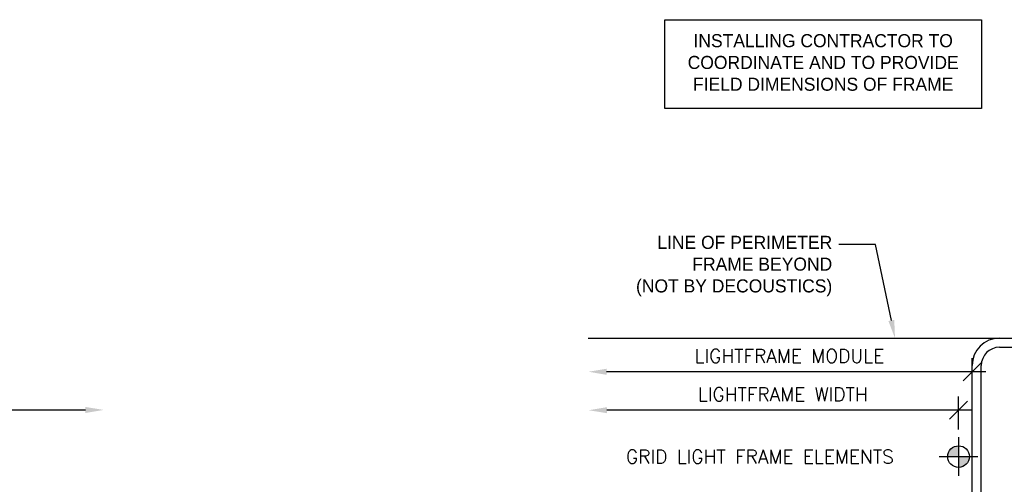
# Model space of a CAD drawing. Header units: inches. Extents: x 0 to 70.2, y -46 to 53.5.
# Tile 44 of 45: x 46.2 to 59.8, y 32 to 38.4. Entities that reach past the tile are written whole.
import ezdxf
from ezdxf import colors
from ezdxf.entities.mleader import LeaderData, LeaderLine
from ezdxf.enums import TextEntityAlignment as Align
from ezdxf.math import Vec2, Vec3

# ---------------------------------------------------------------- set-up
doc = ezdxf.new("R2010")
doc.units = ezdxf.units.IN
doc.header["$MEASUREMENT"] = 0
doc.set_wipeout_variables(frame=1)
doc.linetypes.add('CENTER', pattern=[2, 1.25, -0.25, 0.25, -0.25])
for name, color, linetype in [('1-ARCH', 1, 'Continuous'), ('1-DIM', 4, 'Continuous'), ('1-PANEL EDGE', 2, 'Continuous'), ('1-REF', 4, 'Continuous'), ('1-TEXT', 2, 'Continuous')]:
    doc.layers.add(name, color=color, linetype=linetype)
doc.styles.add('TEXT', font='romans.shx')
doc.dimstyles.new('DIM 6-12', dxfattribs={"dimscale": 2, "dimtxt": 0.09375, "dimasz": 0.125, "dimexe": 0.09375, "dimexo": 0.09375, "dimgap": 0.0625, "dimtad": 1, "dimdec": 5, "dimzin": 3, "dimdsep": 46, "dimlunit": 5, "dimtxsty": 'TEXT', "dimblk": 'OBLIQUE', "dimcen": 0.09375, "dimdle": 0.09375, "dimclrd": 256, "dimclre": 4, "dimclrt": 2, "dimadec": 0, "dimazin": 0, "dimtfac": 1, "dimtdec": 5, "dimtmove": 0, "dimatfit": 3, "dimfxl": 0, "dimtolj": 1, "dimtzin": 0, "dimlwd": -1, "dimlwe": -1, "dimarcsym": 0})

# ---------------------------------------------------------------- blocks, each defined once
blk = doc.blocks.new('_Oblique')
at = {"color": 0, "linetype": 'ByBlock', "lineweight": -2}
blk.add_line((-0.5, -0.5), (0.5, 0.5), dxfattribs=at)
blk = doc.blocks.new('*D30')
at = {"layer": '1-DIM', "color": 4, "transparency": 16777216}
blk.add_line((40.877, 31.852), (40.877, 33.222), dxfattribs=at)
at = {"layer": '1-DIM', "transparency": 16777216}
blk.add_line((40.69, 33.035), (47.15, 33.035), dxfattribs=at)
blk.add_solid([(47.15, 33.076), (47.15, 32.993), (47.4, 33.035)], dxfattribs=at)
at = {"layer": 'Defpoints', "color": 0, "transparency": 16777216}
for p in [(47.4, 33.035), (47.4, 33.035), (40.877, 31.664)]:
    blk.add_point(p, dxfattribs=at)
at = {"layer": '1-DIM', "transparency": 16777216, "xscale": 0.25, "yscale": 0.25, "zscale": 0.25, "rotation": 180}
blk.add_blockref('_Oblique', (40.877, 33.035), dxfattribs=at)
at = {"layer": '1-DIM', "color": 2, "transparency": 16777216, "insert": (44.014, 33.253), "char_height": 0.1875, "attachment_point": 5, "style": 'TEXT', "bg_fill": 3, "box_fill_scale": 1.25, "bg_fill_color": 256, "bg_fill_true_color": 13158600, "bg_fill_transparency": 0}
blk.add_mtext('\\A1;LIGHTFRAME WIDTH AND MODULE', dxfattribs=at)
blk = doc.blocks.new('*D40')
at = {"layer": '1-DIM', "color": 4, "transparency": 16777216}
blk.add_line((59.17, 32.764), (59.17, 33.219), dxfattribs=at)
at = {"layer": '1-DIM', "transparency": 16777216}
blk.add_line((59.358, 33.031), (54.329, 33.031), dxfattribs=at)
blk.add_solid([(54.329, 33.073), (54.329, 32.99), (54.079, 33.031)], dxfattribs=at)
at = {"layer": 'Defpoints', "color": 0, "transparency": 16777216}
for p in [(54.079, 33.031), (54.079, 33.031), (59.17, 32.576)]:
    blk.add_point(p, dxfattribs=at)
at = {"layer": '1-DIM', "transparency": 16777216, "xscale": 0.25, "yscale": 0.25, "zscale": 0.25}
blk.add_blockref('_Oblique', (59.17, 33.031), dxfattribs=at)
at = {"layer": '1-DIM', "color": 2, "transparency": 16777216, "insert": (56.75, 33.25), "char_height": 0.1875, "attachment_point": 5, "style": 'TEXT', "bg_fill": 3, "box_fill_scale": 1.25, "bg_fill_color": 256, "bg_fill_true_color": 13158600, "bg_fill_transparency": 0}
blk.add_mtext('\\A1;LIGHTFRAME WIDTH', dxfattribs=at)
blk = doc.blocks.new('*D41')
at = {"layer": '1-DIM', "color": 4, "transparency": 16777216}
blk.add_line((59.358, 32.764), (59.358, 33.749), dxfattribs=at)
at = {"layer": '1-DIM', "transparency": 16777216}
blk.add_line((59.545, 33.561), (54.325, 33.561), dxfattribs=at)
blk.add_solid([(54.325, 33.603), (54.325, 33.519), (54.075, 33.561)], dxfattribs=at)
at = {"layer": 'Defpoints', "color": 0, "transparency": 16777216}
for p in [(54.075, 33.561), (54.075, 33.561), (59.358, 32.576)]:
    blk.add_point(p, dxfattribs=at)
at = {"layer": '1-DIM', "transparency": 16777216, "xscale": 0.25, "yscale": 0.25, "zscale": 0.25}
blk.add_blockref('_Oblique', (59.358, 33.561), dxfattribs=at)
at = {"layer": '1-DIM', "color": 2, "transparency": 16777216, "insert": (56.841, 33.78), "char_height": 0.1875, "attachment_point": 5, "style": 'TEXT', "bg_fill": 3, "box_fill_scale": 1.25, "bg_fill_color": 256, "bg_fill_true_color": 13158600, "bg_fill_transparency": 0}
blk.add_mtext('\\A1;LIGHTFRAME MODULE', dxfattribs=at)
blk = doc.blocks.new('*U18')
at = {"layer": '1-TEXT', "style": 'TEXT'}
for tag, p in [('ELEV.', (0.861, 0.143)), ('AFF', (0.861, -0.139))]:
    blk.add_attdef(tag, text='', height=0.188, dxfattribs=at).set_placement(p, align=Align.MIDDLE_CENTER)
blk.add_wipeout([(0, 0.149), (-0.037, 0.144), (-0.072, 0.13), (-0.102, 0.108), (-0.126, 0.08), (-0.142, 0.046), (-0.149, 0.009), (-0.146, -0.028), (-0.135, -0.063), (-0.115, -0.095), (-0.087, -0.12), (-0.055, -0.138), (-0.019, -0.148), (0.019, -0.148), (0.055, -0.138), (0.087, -0.12), (0.115, -0.095), (0.135, -0.063), (0.146, -0.028), (0.149, 0.009), (0.142, 0.046), (0.126, 0.08), (0.102, 0.108), (0.072, 0.13), (0.037, 0.144)])
at = {"layer": '1-DIM'}
h = blk.add_hatch(color=256, dxfattribs=at)
h.paths.add_polyline_path([(0, 0.149, 0.414214), (-0.149, 0), (0, 0)])
h.paths.add_polyline_path([(0.149, 0), (0, 0), (0, -0.149, 0.414214)])
for p, q in [((0, 0.266), (0, -0.266)), ((-0.266, 0), (0.266, 0))]:
    blk.add_line(p, q, dxfattribs=at)
at = {"layer": '1-DIM', "linetype": 'CENTER'}
blk.add_lwpolyline([(0.149, 0), (0.216, 0)], dxfattribs=at)
at = {"layer": '1-DIM'}
blk.add_circle((0, 0), 0.149, dxfattribs=at)

msp = doc.modelspace()

# ---------------------------------------------------------------- linework, layer by layer
at = {"layer": '1-ARCH', "linetype": 'Continuous'}
for p, q in [((59.732834, 34.023614), (62.357834, 34.023614)), ((59.732834, 33.898614), (62.357834, 33.898614)), ((59.357834, 28.384207), (59.357834, 33.648614)), ((59.482834, 28.384207), (59.482834, 33.648614))]:
    msp.add_line(p, q, dxfattribs=at)
for radius in [0.375, 0.25]:
    msp.add_arc((59.732834, 33.648614), radius, 90, 180, dxfattribs=at)
at = {"layer": '1-REF'}
msp.add_lwpolyline([(55.128518, 38.412488), (59.487111, 38.412488), (59.487111, 37.189911), (55.128518, 37.189911)], close=True, dxfattribs=at)

# ---------------------------------------------------------------- dimensions: what is measured, and where the dimension line sits
at = {"layer": '1-DIM'}
dim = msp.add_linear_dim(base=(47.400429, 33.034736), p1=(40.877355, 31.664336), p2=(47.400429, 33.034736), text='LIGHTFRAME WIDTH AND MODULE', dimstyle='DIM 6-12', override={"dimpost": '"\\X', "dimblk1": 'Oblique', "dimsah": 1}, dxfattribs=at)
dim.commit()
dim.dimension.update_dxf_attribs({"geometry": '*D30', "text_midpoint": (44.013892, 33.253486)})

# ---------------------------------------------------------------- next in the draw order: dimensions: what is measured, and where the dimension line sits
dim = msp.add_linear_dim(base=(54.079211, 33.03124), p1=(59.170334, 32.576123), p2=(54.079211, 33.03124), angle=180, text='LIGHTFRAME WIDTH', dimstyle='DIM 6-12', override={"dimpost": '"\\X', "dimblk1": 'Oblique', "dimsah": 1}, dxfattribs=at)
dim.commit()
dim.dimension.update_dxf_attribs({"geometry": '*D40', "text_midpoint": (56.749772, 33.24999)})

# ---------------------------------------------------------------- next in the draw order: dimensions: what is measured, and where the dimension line sits
dim = msp.add_linear_dim(base=(54.075018, 33.561071), p1=(59.357834, 32.576123), p2=(54.075018, 33.561071), angle=180, text='LIGHTFRAME MODULE', dimstyle='DIM 6-12', override={"dimpost": '"\\X', "dimblk1": 'Oblique', "dimsah": 1}, dxfattribs=at)
dim.commit()
dim.dimension.update_dxf_attribs({"geometry": '*D41', "text_midpoint": (56.841426, 33.779821)})

# ---------------------------------------------------------------- next in the draw order: linework, layer by layer
at = {"layer": '1-PANEL EDGE'}
msp.add_line((54.072039, 34.023614), (59.732834, 34.023614), dxfattribs=at)

# ---------------------------------------------------------------- next in the draw order: leaders
at = {"layer": '1-TEXT'}
ml = msp.add_multileader_mtext('Standard', dxfattribs=at)
ml.set_content('{\\Farchd|c0;\\W1;\\C3;INSTALLING CONTRACTOR TO COORDINATE AND TO PROVIDE FIELD DIMENSIONS OF FRAME}', color=256, style='TEXT')
ml.set_leader_properties(color=4, linetype='ByLayer', lineweight=-1)
ml.build(insert=Vec2(0, 0))
ml.multileader.update_dxf_attribs({"dogleg_length": 0.36, "arrow_head_size": 0.25})
ctx = ml.context
ctx.base_point, ctx.char_height, ctx.arrow_head_size, ctx.landing_gap_size, ctx.plane_origin = Vec3(55.14228, 38.123152), 0.18, 0.25, 0.09, Vec3(51.864865, 36.927114)
ctx.text_align_type = 1
notes = []
notes.append((ctx, [(0, (0, 0, 0), (0, 0), (1, 0), 1, [])]))
ctx.mtext.insert, ctx.mtext.width, ctx.mtext.alignment, ctx.mtext.flow_direction = Vec3(57.306565, 38.213152), 4.21171799, 2, 5
ml = msp.add_multileader_mtext('Standard', dxfattribs=at)
ml.set_content('{\\Farchd|c0;\\W1;\\C3;LINE OF PERIMETER FRAME BEYOND\\P(NOT BY DECOUSTICS)}', color=256, style='TEXT')
ml.set_leader_properties(color=4, linetype='ByLayer', lineweight=-1)
ml.build(insert=Vec2(0, 0))
ml.multileader.update_dxf_attribs({"dogleg_length": 0.36, "arrow_head_size": 0.25})
ctx = ml.context
ctx.base_point, ctx.char_height, ctx.arrow_head_size, ctx.landing_gap_size, ctx.plane_origin = Vec3(54.30677, 35.314105), 0.18, 0.25, 0.09, Vec3(49.922315, 31.947008)
ctx.text_align_type = 2
notes.append((ctx, [(1, (1, 1, 0), (58.027887, 35.314105), (-1, 0), 0.506831, [(0, [(58.295635, 34.023614)], 0, [])])]))
ctx.mtext.insert, ctx.mtext.width, ctx.mtext.alignment, ctx.mtext.flow_direction = Vec3(57.431056, 35.434105), 3.23493, 3, 5
ml = msp.add_multileader_mtext('Standard', dxfattribs=at)
ml.set_content('{\\Farchd|c0;\\W1;\\C3;CONTINUOUS BENT PLATE STEEL PERIMETER FOR LIGHTFRAME CEILING PANELS\\P(NOT BY DECOUSTICS)}', color=256, style='TEXT')
ml.set_leader_properties(color=4, linetype='ByLayer', lineweight=-1)
ml.build(insert=Vec2(0, 0))
ml.multileader.update_dxf_attribs({"dogleg_length": 0.36, "arrow_head_size": 0.25})
ctx = ml.context
ctx.base_point, ctx.char_height, ctx.arrow_head_size, ctx.landing_gap_size, ctx.plane_origin = Vec3(62.373468, 33.503121), 0.18, 0.25, 0.09, Vec3(61.468579, 31.374498)
notes.append((ctx, [(0, (1, 1, 0), (62.013468, 33.503121), (1, 0), 0.36, [(0, [(59.482834, 31.389841)], 0, [])])]))
ctx.mtext.insert, ctx.mtext.width, ctx.mtext.flow_direction = Vec3(62.463468, 33.623121), 4.36318994, 5
for ctx, leaders in notes:
    for number, flags, end, landing, length, lines in leaders:
        leader = LeaderData()
        leader.index, (leader.has_last_leader_line, leader.has_dogleg_vector, leader.attachment_direction) = number, flags
        leader.last_leader_point, leader.dogleg_vector, leader.dogleg_length = Vec3(end), Vec3(landing), length
        for number, points, colour, breaks in lines:
            line = LeaderLine()
            line.index, line.vertices, line.color, line.breaks = number, Vec3.list(points), colors.encode_raw_color(colour), breaks
            leader.lines.append(line)
        ctx.leaders.append(leader)

# ---------------------------------------------------------------- next in the draw order: block references
at = {"layer": '1-DIM'}
ref = msp.add_blockref('*U18', (59.170334, 32.391602), dxfattribs=at)
ref.add_attrib('ELEV.', 'GRID LIGHT FRAME ELEMENTS', dxfattribs={"height": 0.1875, "style": 'TEXT'}).set_placement((56.434982, 32.391602), align=Align.MIDDLE_CENTER)

doc.saveas('drawing.dxf')
